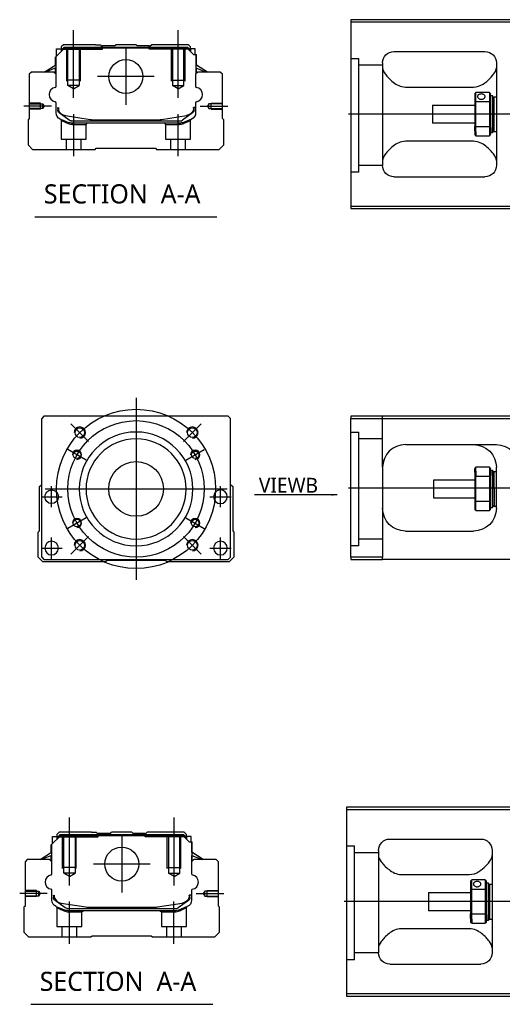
# Model space of a CAD drawing. Header units: millimetres. Extents: x 443 to 3685, y -1599 to 860.
# Tile 11 of 36: x 443 to 656, y -431 to 2. Entities that reach past the tile are written whole.
import ezdxf
from ezdxf.lldxf.tags import DXFTag

# ---------------------------------------------------------------- set-up
doc = ezdxf.new("R2010")
doc.units = ezdxf.units.MM
doc.layers.get('0').update_dxf_attribs({"linetype": 'CONTINUOUS'})
doc.styles.add('CHN', font='Microsoft JhengHei.ttf')
doc.styles.add('DIM-7', font='SIMPLEX.shx', dxfattribs={"width": 0.7, "bigfont": 'chineset.shx'})
tags = doc.linetypes.add('DASHED', pattern=[25.72, 12.86, -12.86]).pattern_tags.tags
tags[6:7] = [DXFTag(74, 4), DXFTag(75, 0), DXFTag(340, '0'), DXFTag(46, 0.0), DXFTag(50, 0.0), DXFTag(44, 0.0), DXFTag(45, 0.0)]
tags[4:5] = [DXFTag(74, 4), DXFTag(75, 0), DXFTag(340, '0'), DXFTag(46, 0.0), DXFTag(50, 0.0), DXFTag(44, 0.0), DXFTag(45, 0.0)]
doc.dimstyles.new('CNS', dxfattribs={"dimtxt": 3.5, "dimasz": 2.5, "dimexe": 1, "dimexo": 1, "dimgap": 1, "dimtad": 1, "dimdsep": 46, "dimtxsty": 'DIM-7', "dimcen": 0.09, "dimclrd": 4, "dimclre": 4, "dimclrt": 1, "dimadec": 0, "dimazin": 0, "dimtfac": 1, "dimtmove": 0, "dimatfit": 3, "dimfxl": 1, "dimtvp": 0.971429, "dimtolj": 1, "dimarcsym": 0})

msp = doc.modelspace()

# ---------------------------------------------------------------- linework, layer by layer
at = {"linetype": 'Continuous'}
for p, q in [((663, 2.04), (589, 2.04)), ((589, 2.04), (589, -79.96)), ((589, 1.04), (663, 1.04)), ((459.23, -14.39), (463.13, -10.49)), ((459.63, -10.79), (461.63, -10.79)), ((459.63, -13.99), (459.63, -10.79)), ((462.63, -8.94), (461.63, -9.94)), ((461.63, -9.94), (461.63, -10.79)), ((461.63, -10.79), (461.63, -11.99)), ((462.13, -10.94), (461.63, -10.94)), ((462.13, -10.86), (462.99, -9.99)), ((462.13, -11.49), (462.13, -10.86)), ((462.36, -10.95), (462.13, -10.86)), ((462.36, -10.95), (463.09, -10.22)), ((462.36, -11.26), (462.36, -10.95)), ((476.81, -8.94), (462.63, -8.94)), ((462.99, -9.99), (517.23, -9.99)), ((463.09, -10.22), (462.99, -9.99)), ((463.09, -10.22), (517.13, -10.22)), ((517.09, -10.49), (463.13, -10.49)), ((476.81, -8.94), (478.91, -8.94)), ((478.91, -8.94), (479.46, -9.49)), ((479.46, -9.49), (479.81, -9.49)), ((485.11, -9.49), (479.81, -9.49)), ((479.81, -9.99), (479.81, -9.49)), ((485.11, -9.49), (485.66, -8.94)), ((494.56, -8.94), (485.66, -8.94)), ((495.11, -9.49), (494.56, -8.94)), ((500.41, -9.49), (495.11, -9.49)), ((500.41, -9.49), (500.76, -9.49)), ((500.41, -9.99), (500.41, -9.49)), ((500.76, -9.49), (501.31, -8.94)), ((500.76, -9.49), (501.31, -8.94)), ((503.41, -8.94), (501.31, -8.94)), ((501.31, -8.94), (501.31, -8.94)), ((517.59, -8.94), (503.41, -8.94)), ((519.79, -13.19), (517.09, -10.49)), ((517.13, -10.22), (517.23, -9.99)), ((517.86, -10.95), (517.13, -10.22)), ((518.09, -10.86), (517.23, -9.99)), ((518.59, -9.94), (517.59, -8.94)), ((517.86, -10.95), (518.09, -10.86)), ((517.86, -11.26), (517.86, -10.95)), ((518.09, -11.49), (518.09, -10.86)), ((518.59, -10.94), (518.09, -10.94)), ((518.59, -10.79), (518.59, -9.94)), ((520.59, -10.79), (518.59, -10.79)), ((518.59, -10.79), (518.59, -11.99)), ((520.59, -13.19), (520.59, -10.79)), ((520.59, -10.79), (520.59, -10.79)), ((608, -11.96), (648, -11.96)), ((459.13, -17.9), (459.13, -14.49)), ((459.23, -17.84), (459.23, -14.39)), ((459.28, -14.34), (459.28, -20.44)), ((519.79, -13.19), (520.94, -13.19)), ((520.94, -13.19), (520.94, -20.44)), ((520.94, -13.19), (520.99, -13.19)), ((520.99, -17.84), (520.99, -13.19)), ((520.99, -13.19), (521.09, -13.19)), ((521.09, -17.9), (521.09, -13.19)), ((603, -16.96), (603, -61.96)), ((653, -16.96), (653, -61.96)), ((448.61, -20.94), (447.61, -21.94)), ((458.43, -20.94), (448.61, -20.94)), ((454.22, -20.94), (459.28, -17.81)), ((459.28, -19.15), (454.77, -20.94)), ((459.43, -21.94), (458.43, -20.94)), ((459.13, -21.64), (459.13, -19.21)), ((459.23, -21.74), (459.23, -19.17)), ((521.79, -20.94), (520.79, -21.94)), ((526, -20.94), (520.94, -17.81)), ((520.94, -19.15), (525.45, -20.94)), ((520.99, -21.74), (520.99, -19.17)), ((526, -20.94), (521.09, -17.9)), ((521.09, -21.64), (521.09, -19.21)), ((531.61, -20.94), (521.79, -20.94)), ((532.61, -21.94), (531.61, -20.94)), ((447.61, -21.94), (447.61, -41.39)), ((459.43, -27.26), (459.43, -21.94)), ((520.79, -21.94), (520.79, -27.26)), ((532.61, -41.39), (532.61, -21.94)), ((613, -27.55), (643, -27.55)), ((650, -29.96), (644, -29.96)), ((644, -33.91), (644, -29.96)), ((650, -29.96), (650, -33.91)), ((459.43, -38.88), (459.43, -34.49)), ((520.79, -34.49), (520.79, -38.88)), ((643.5, -30.46), (643.5, -34.05)), ((643.5, -34.05), (643.5, -44.87)), ((644, -45), (644, -33.91)), ((644, -33.91), (650, -33.91)), ((650, -33.91), (650, -45)), ((650.5, -34.05), (650.5, -30.46)), ((650.5, -31.21), (651.2, -31.21)), ((650.5, -44.87), (650.5, -34.05)), ((651.2, -31.21), (651.5, -31.51)), ((651.2, -31.21), (651.2, -45.29)), ((651.5, -45.08), (651.5, -31.51)), ((651.5, -32.31), (652, -31.81)), ((652, -31.81), (653, -31.81)), ((652, -47.11), (652, -31.81)), ((460.13, -36.6), (460.13, -37.68)), ((460.43, -36.6), (460.43, -37.64)), ((460.82, -38.94), (460.75, -38.89)), ((519.47, -38.89), (519.4, -38.94)), ((520.79, -36.6), (519.79, -36.6)), ((519.79, -36.6), (519.79, -37.64)), ((520.09, -37.68), (520.09, -36.6)), ((625, -35.46), (643.5, -35.46)), ((625, -35.46), (625, -43.46)), ((447.61, -41.39), (447.11, -41.89)), ((447.11, -41.89), (447.11, -52.94)), ((465.23, -42.16), (460.82, -38.94)), ((463.5, -40.07), (474.41, -41.81)), ((466.12, -42.44), (514.1, -42.44)), ((476.06, -41.94), (504.16, -41.94)), ((505.81, -41.81), (516.72, -40.07)), ((519.4, -38.94), (514.98, -42.16)), ((518.93, -41.65), (515.51, -43.06)), ((533.11, -41.89), (532.61, -41.39)), ((533.11, -52.94), (533.11, -41.89)), ((513.6, -43.44), (466.62, -43.44)), ((643.5, -43.46), (625, -43.46)), ((643.5, -46.88), (643.5, -44.87)), ((643.5, -46.88), (643.5, -48.46)), ((650, -45), (644, -45)), ((644, -47.24), (644, -45)), ((644, -47.24), (644, -48.96)), ((650, -45), (650, -47.24)), ((650, -47.24), (650, -48.96)), ((650.5, -48.46), (650.5, -44.87)), ((651.2, -47.71), (651.2, -45.29)), ((651.5, -47.41), (651.2, -47.71)), ((651.5, -45.08), (651.5, -47.41)), ((651.5, -46.61), (652, -47.11)), ((652, -47.11), (653, -47.11)), ((643, -51.37), (613, -51.37)), ((644, -48.96), (650, -48.96)), ((651.2, -47.71), (650.5, -47.71)), ((447.11, -52.94), (449.11, -54.94)), ((449.11, -54.94), (476.61, -54.94)), ((476.61, -54.94), (477.11, -54.44)), ((477.11, -54.44), (503.11, -54.44)), ((503.11, -54.44), (503.61, -54.94)), ((503.61, -54.94), (531.11, -54.94)), ((531.11, -54.94), (533.11, -52.94)), ((608, -66.96), (648, -66.96)), ((589, -79.96), (589, -80.96)), ((663, -79.96), (589, -79.96)), ((589, -80.96), (663, -80.96)), ((454.08, -172.11), (453.08, -173.11)), ((522.58, -172.11), (454.08, -172.11)), ((535.08, -172.11), (522.58, -172.11)), ((536.08, -173.11), (535.08, -172.11)), ((589, -172.11), (589, -173.11)), ((663, -172.11), (589, -172.11)), ((453.08, -234.11), (453.08, -173.11)), ((536.08, -234.11), (536.08, -173.11)), ((589, -173.11), (663, -173.11)), ((589, -234.11), (589, -173.11)), ((613, -184.61), (653, -184.61)), ((603, -194.61), (603, -234.11)), ((650, -194.61), (644, -194.61)), ((644, -196.33), (644, -194.61)), ((650, -194.61), (650, -196.33)), ((653, -212.61), (653, -194.61)), ((643.5, -196.69), (643.5, -195.11)), ((643.5, -196.69), (643.5, -198.7)), ((643.5, -198.7), (643.5, -209.52)), ((644, -196.33), (644, -198.56)), ((644, -209.66), (644, -198.56)), ((644, -198.56), (650, -198.56)), ((650, -196.33), (650, -198.56)), ((650, -198.56), (650, -209.66)), ((650.5, -198.7), (650.5, -195.11)), ((650.5, -195.86), (651.2, -195.86)), ((650.5, -209.52), (650.5, -198.7)), ((651.2, -195.86), (651.5, -196.16)), ((651.2, -198.28), (651.2, -195.86)), ((651.2, -198.28), (651.2, -212.36)), ((651.5, -196.16), (651.5, -198.49)), ((651.5, -196.96), (652, -196.46)), ((651.5, -212.06), (651.5, -198.49)), ((652, -196.46), (653, -196.46)), ((652, -204.11), (652, -196.46)), ((452.08, -203.11), (453.08, -202.11)), ((452.08, -222.56), (452.08, -203.11)), ((536.08, -202.11), (537.08, -203.11)), ((537.08, -203.11), (537.08, -222.56)), ((625.5, -200.11), (643.5, -200.11)), ((625.5, -204.11), (625.5, -200.11)), ((625.5, -208.11), (625.5, -204.11)), ((652, -204.11), (652, -211.76)), ((643.5, -208.11), (625.5, -208.11)), ((643.5, -209.52), (643.5, -213.11)), ((644, -213.61), (644, -209.66)), ((650, -209.66), (644, -209.66)), ((650, -209.66), (650, -213.61)), ((650.5, -213.11), (650.5, -209.52)), ((652, -211.76), (651.5, -211.26)), ((653, -211.76), (652, -211.76)), ((644, -213.61), (650, -213.61)), ((651.2, -212.36), (650.5, -212.36)), ((651.5, -212.06), (651.2, -212.36)), ((451.58, -223.06), (452.08, -222.56)), ((451.58, -234.11), (451.58, -223.06)), ((537.08, -222.56), (537.58, -223.06)), ((537.58, -223.06), (537.58, -234.11)), ((613, -222.61), (643, -222.61)), ((453.58, -236.11), (451.58, -234.11)), ((453.08, -234.11), (454.08, -235.11)), ((481.08, -236.11), (453.58, -236.11)), ((454.08, -235.11), (535.08, -235.11)), ((481.58, -235.61), (481.08, -236.11)), ((507.58, -235.61), (481.58, -235.61)), ((508.08, -236.11), (507.58, -235.61)), ((535.58, -236.11), (508.08, -236.11)), ((535.08, -235.11), (536.08, -234.11)), ((537.58, -234.11), (535.58, -236.11)), ((589, -234.11), (589, -235.11)), ((603, -234.11), (589, -234.11)), ((589, -235.11), (603, -235.11)), ((603, -235.11), (603, -234.11)), ((663, -235.11), (603, -235.11)), ((661.16, -343.91), (587.16, -343.91)), ((587.16, -343.91), (587.16, -425.91)), ((587.16, -344.91), (661.16, -344.91)), ((457.39, -360.35), (461.29, -356.45)), ((457.79, -356.75), (459.79, -356.75)), ((457.79, -359.95), (457.79, -356.75)), ((460.79, -354.9), (459.79, -355.9)), ((459.79, -355.9), (459.79, -356.75)), ((459.79, -356.75), (459.79, -357.95)), ((460.29, -356.9), (459.79, -356.9)), ((460.29, -356.81), (461.16, -355.95)), ((460.29, -357.45), (460.29, -356.81)), ((460.53, -356.91), (460.29, -356.81)), ((460.53, -356.91), (461.25, -356.18)), ((460.53, -357.21), (460.53, -356.91)), ((474.97, -354.9), (460.79, -354.9)), ((461.16, -355.95), (515.39, -355.95)), ((461.25, -356.18), (461.16, -355.95)), ((461.25, -356.18), (515.3, -356.18)), ((515.26, -356.45), (461.29, -356.45)), ((474.97, -354.9), (477.08, -354.9)), ((477.08, -354.9), (477.63, -355.45)), ((477.63, -355.45), (477.97, -355.45)), ((483.28, -355.45), (477.97, -355.45)), ((477.97, -355.95), (477.97, -355.45)), ((483.28, -355.45), (483.82, -354.9)), ((492.73, -354.9), (483.82, -354.9)), ((493.28, -355.45), (492.73, -354.9)), ((498.58, -355.45), (493.28, -355.45)), ((498.58, -355.45), (498.93, -355.45)), ((498.58, -355.95), (498.58, -355.45)), ((498.92, -355.45), (499.47, -354.9)), ((498.93, -355.45), (499.48, -354.9)), ((499.47, -354.9), (499.48, -354.9)), ((501.58, -354.9), (499.48, -354.9)), ((515.76, -354.9), (501.58, -354.9)), ((517.96, -359.15), (515.26, -356.45)), ((515.3, -356.18), (515.39, -355.95)), ((516.02, -356.91), (515.3, -356.18)), ((516.26, -356.81), (515.39, -355.95)), ((516.76, -355.9), (515.76, -354.9)), ((516.02, -356.91), (516.26, -356.81)), ((516.02, -357.21), (516.02, -356.91)), ((516.26, -357.45), (516.26, -356.81)), ((516.76, -356.9), (516.26, -356.9)), ((516.76, -356.75), (516.76, -355.9)), ((518.76, -356.75), (516.76, -356.75)), ((516.76, -356.75), (516.76, -357.95)), ((518.76, -359.15), (518.76, -356.75)), ((518.76, -356.75), (518.76, -356.75)), ((606.16, -357.91), (646.16, -357.91)), ((457.29, -363.86), (457.29, -360.45)), ((457.39, -363.79), (457.39, -360.35)), ((457.44, -360.3), (457.44, -366.4)), ((517.96, -359.15), (519.11, -359.15)), ((519.11, -359.15), (519.11, -366.4)), ((519.11, -359.15), (519.16, -359.15)), ((519.16, -363.79), (519.16, -359.15)), ((519.16, -359.15), (519.26, -359.15)), ((519.26, -363.86), (519.26, -359.15)), ((601.16, -362.91), (601.16, -407.91)), ((651.16, -362.91), (651.16, -407.91)), ((446.77, -366.9), (445.77, -367.9)), ((456.59, -366.9), (446.77, -366.9)), ((452.39, -366.9), (457.44, -363.76)), ((457.44, -365.1), (452.94, -366.9)), ((457.59, -367.9), (456.59, -366.9)), ((457.29, -367.6), (457.29, -365.16)), ((457.39, -367.7), (457.39, -365.12)), ((519.96, -366.9), (518.96, -367.9)), ((524.16, -366.9), (519.11, -363.76)), ((519.11, -365.1), (523.61, -366.9)), ((519.16, -367.7), (519.16, -365.12)), ((524.16, -366.9), (519.26, -363.86)), ((519.26, -367.6), (519.26, -365.16)), ((529.78, -366.9), (519.96, -366.9)), ((530.78, -367.9), (529.78, -366.9)), ((445.77, -367.9), (445.77, -387.35)), ((457.59, -373.21), (457.59, -367.9)), ((518.96, -367.9), (518.96, -373.21)), ((530.78, -387.35), (530.78, -367.9)), ((611.16, -373.51), (641.16, -373.51)), ((648.16, -375.91), (642.16, -375.91)), ((642.16, -379.87), (642.16, -375.91)), ((648.16, -375.91), (648.16, -379.87)), ((457.59, -384.83), (457.59, -380.44)), ((518.96, -380.44), (518.96, -384.83)), ((641.66, -376.41), (641.66, -380)), ((641.66, -380), (641.66, -390.82)), ((642.16, -390.96), (642.16, -379.87)), ((642.16, -379.87), (648.16, -379.87)), ((648.16, -379.87), (648.16, -390.96)), ((648.66, -380), (648.66, -376.41)), ((648.66, -377.16), (649.36, -377.16)), ((648.66, -390.82), (648.66, -380)), ((649.36, -377.16), (649.66, -377.46)), ((649.36, -377.16), (649.36, -391.25)), ((649.66, -391.03), (649.66, -377.46)), ((649.66, -378.26), (650.16, -377.76)), ((650.16, -377.76), (651.16, -377.76)), ((650.16, -393.06), (650.16, -377.76)), ((458.29, -382.55), (458.29, -383.63)), ((458.59, -382.55), (458.59, -383.59)), ((458.98, -384.9), (458.91, -384.84)), ((463.4, -388.11), (458.98, -384.9)), ((517.57, -384.9), (513.15, -388.11)), ((517.64, -384.84), (517.57, -384.9)), ((518.96, -382.55), (517.96, -382.55)), ((517.96, -382.55), (517.96, -383.59)), ((518.26, -383.63), (518.26, -382.55)), ((623.16, -381.41), (641.66, -381.41)), ((623.16, -381.41), (623.16, -389.41)), ((445.27, -387.85), (445.27, -398.9)), ((445.77, -387.35), (445.28, -387.85)), ((461.66, -386.03), (472.57, -387.76)), ((464.28, -388.4), (512.27, -388.4)), ((474.23, -387.9), (502.32, -387.9)), ((503.98, -387.76), (514.89, -386.03)), ((517.1, -387.6), (513.67, -389.02)), ((531.27, -387.85), (530.78, -387.35)), ((531.27, -398.9), (531.27, -387.85)), ((511.76, -389.4), (464.79, -389.4)), ((641.66, -389.41), (623.16, -389.41)), ((641.66, -392.84), (641.66, -390.82)), ((641.66, -392.84), (641.66, -394.41)), ((648.16, -390.96), (642.16, -390.96)), ((642.16, -393.19), (642.16, -390.96)), ((642.16, -393.19), (642.16, -394.91)), ((648.16, -390.96), (648.16, -393.19)), ((648.16, -393.19), (648.16, -394.91)), ((648.66, -394.41), (648.66, -390.82)), ((649.36, -393.66), (649.36, -391.25)), ((649.66, -393.36), (649.36, -393.66)), ((649.66, -391.03), (649.66, -393.36)), ((649.66, -392.56), (650.16, -393.06)), ((650.16, -393.06), (651.16, -393.06)), ((641.16, -397.32), (611.16, -397.32)), ((642.16, -394.91), (648.16, -394.91)), ((649.36, -393.66), (648.66, -393.66)), ((445.27, -398.9), (447.27, -400.9)), ((447.27, -400.9), (474.77, -400.9)), ((474.77, -400.9), (475.27, -400.4)), ((475.27, -400.4), (501.27, -400.4)), ((501.27, -400.4), (501.77, -400.9)), ((501.77, -400.9), (529.27, -400.9)), ((529.27, -400.9), (531.27, -398.9)), ((606.16, -412.91), (646.16, -412.91)), ((587.16, -425.91), (587.16, -426.91)), ((661.16, -425.91), (587.16, -425.91)), ((587.16, -426.91), (661.16, -426.91))]:
    msp.add_line(p, q, dxfattribs=at)
at = {"ltscale": 0.2}
for p, q in [((467.11, -32.36), (467.11, -2.53)), ((513.11, -32.36), (513.11, -2.53)), ((490.11, -10.47), (490.11, -35.42)), ((502.58, -22.94), (477.63, -22.94)), ((457.39, -35.94), (445.24, -35.94)), ((522.83, -35.94), (534.97, -35.94)), ((467.16, -57.94), (467.16, -39.44)), ((513.06, -57.94), (513.06, -39.44)), ((473.72, -183.25), (465.95, -175.47)), ((515.44, -183.25), (523.22, -175.47)), ((473.72, -224.97), (465.95, -232.75)), ((515.44, -224.97), (523.22, -232.75)), ((465.27, -378.31), (465.27, -348.48)), ((511.28, -378.31), (511.28, -348.48)), ((488.28, -356.42), (488.28, -381.37)), ((500.75, -368.9), (475.8, -368.9)), ((455.56, -381.9), (443.41, -381.9)), ((520.99, -381.9), (533.14, -381.9)), ((465.33, -403.9), (465.33, -385.4)), ((511.22, -403.9), (511.22, -385.4))]:
    msp.add_line(p, q, dxfattribs=at)
at = {"linetype": 'DASHED'}
for p, q in [((462.13, -10.94), (479.81, -10.94)), ((479.46, -10.94), (479.46, -9.49)), ((479.81, -10.94), (479.81, -9.99)), ((500.41, -10.94), (500.41, -9.99)), ((518.09, -10.94), (500.41, -10.94)), ((500.76, -10.94), (500.76, -9.49)), ((518.59, -10.94), (518.59, -10.79)), ((520.59, -12.94), (520.59, -12.94)), ((521.15, -17.94), (521.15, -17.94)), ((461.61, -42.12), (461.61, -50.44)), ((518.56, -50.44), (518.56, -42.14)), ((466.66, -43.94), (472.61, -43.94)), ((472.61, -43.94), (473.11, -43.44)), ((472.61, -50.44), (472.61, -43.94)), ((507.06, -43.44), (507.56, -43.94)), ((507.56, -43.94), (507.56, -50.44)), ((507.56, -43.94), (513.55, -43.94)), ((461.61, -50.44), (467.11, -50.44)), ((463.81, -50.44), (463.81, -54.94)), ((467.11, -50.44), (472.61, -50.44)), ((470.41, -54.94), (470.41, -50.44)), ((507.56, -50.44), (518.56, -50.44)), ((509.76, -50.44), (509.76, -54.94)), ((516.36, -54.94), (516.36, -50.44)), ((592.5, -64.98), (589, -64.98)), ((592.5, -229.11), (589, -229.11)), ((460.29, -356.9), (477.97, -356.9)), ((477.63, -356.9), (477.63, -355.45)), ((477.97, -356.9), (477.97, -355.95)), ((498.58, -356.9), (498.58, -355.95)), ((516.26, -356.9), (498.58, -356.9)), ((498.92, -356.9), (498.92, -355.45)), ((516.76, -356.9), (516.76, -356.75)), ((518.76, -358.9), (518.76, -358.9)), ((519.32, -363.9), (519.32, -363.9)), ((459.77, -388.07), (459.77, -396.4)), ((516.72, -396.4), (516.72, -388.09)), ((464.83, -389.9), (470.77, -389.9)), ((470.77, -389.9), (471.27, -389.4)), ((470.77, -396.4), (470.77, -389.9)), ((505.22, -389.4), (505.72, -389.9)), ((505.72, -389.9), (505.72, -396.4)), ((505.72, -389.9), (511.72, -389.9)), ((459.77, -396.4), (465.27, -396.4)), ((461.97, -396.4), (461.97, -400.9)), ((465.27, -396.4), (470.77, -396.4)), ((468.57, -400.9), (468.57, -396.4)), ((505.72, -396.4), (516.72, -396.4)), ((507.92, -396.4), (507.92, -400.9)), ((514.52, -400.9), (514.52, -396.4)), ((590.66, -410.93), (587.16, -410.93))]:
    msp.add_line(p, q, dxfattribs=at)
at = {"linetype": 'DASHED', "ltscale": 0.1}
for p, q in [((464.11, -24.94), (464.11, -10.94)), ((464.61, -26.94), (464.61, -10.94)), ((469.61, -10.94), (469.61, -26.94)), ((470.11, -24.94), (470.11, -10.94)), ((510.11, -24.94), (510.11, -10.94)), ((510.61, -10.94), (510.61, -26.94)), ((515.61, -26.94), (515.61, -10.94)), ((516.11, -24.94), (516.11, -10.94)), ((470.11, -24.49), (464.11, -24.49)), ((510.11, -24.49), (516.11, -24.49)), ((469.61, -26.94), (464.61, -26.94)), ((467.11, -28.39), (464.61, -26.94)), ((467.11, -28.39), (469.61, -26.94)), ((510.61, -26.94), (515.61, -26.94)), ((513.11, -28.39), (510.61, -26.94)), ((513.11, -28.39), (515.61, -26.94)), ((452.61, -34.64), (447.61, -34.64)), ((447.61, -34.87), (453.61, -34.87)), ((453.61, -37.02), (447.61, -37.02)), ((452.61, -37.24), (447.61, -37.24)), ((452.61, -37.24), (452.61, -34.64)), ((453.61, -34.87), (454.25, -35.94)), ((453.61, -37.02), (453.61, -34.87)), ((454.25, -35.94), (453.61, -37.02)), ((526.61, -34.87), (525.97, -35.94)), ((525.97, -35.94), (526.61, -37.02)), ((532.61, -34.87), (526.61, -34.87)), ((526.61, -37.02), (526.61, -34.87)), ((526.61, -37.02), (532.61, -37.02)), ((527.61, -37.24), (527.61, -34.64)), ((527.61, -34.64), (532.61, -34.64)), ((527.61, -37.24), (532.61, -37.24)), ((462.28, -370.9), (462.28, -356.9)), ((462.78, -372.9), (462.78, -356.9)), ((467.78, -356.9), (467.78, -372.9)), ((468.28, -370.9), (468.28, -356.9)), ((508.28, -370.9), (508.28, -356.9)), ((508.78, -356.9), (508.78, -372.9)), ((513.78, -372.9), (513.78, -356.9)), ((514.28, -370.9), (514.28, -356.9)), ((468.28, -370.45), (462.28, -370.45)), ((508.28, -370.45), (514.28, -370.45)), ((467.78, -372.9), (462.78, -372.9)), ((465.27, -374.34), (462.78, -372.9)), ((465.27, -374.34), (467.78, -372.9)), ((508.78, -372.9), (513.78, -372.9)), ((511.28, -374.34), (508.78, -372.9)), ((511.28, -374.34), (513.78, -372.9)), ((450.78, -380.6), (445.77, -380.6)), ((450.78, -383.2), (450.78, -380.6)), ((525.78, -383.2), (525.78, -380.6)), ((525.78, -380.6), (530.78, -380.6)), ((445.77, -380.82), (451.77, -380.82)), ((451.77, -382.97), (445.77, -382.97)), ((450.78, -383.2), (445.77, -383.2)), ((451.77, -380.82), (452.42, -381.9)), ((451.77, -382.97), (451.77, -380.82)), ((452.42, -381.9), (451.77, -382.97)), ((524.78, -380.82), (524.13, -381.9)), ((524.13, -381.9), (524.78, -382.97)), ((530.78, -380.82), (524.78, -380.82)), ((524.78, -382.97), (524.78, -380.82)), ((524.78, -382.97), (530.78, -382.97)), ((525.78, -383.2), (530.78, -383.2))]:
    msp.add_line(p, q, dxfattribs=at)
at = {"linetype": 'DASHED', "ltscale": 0.3}
for p, q in [((589, -14.98), (592.5, -14.98)), ((592.5, -64.98), (592.5, -14.98)), ((603, -17.98), (592.5, -17.98)), ((603, -61.98), (592.5, -61.98)), ((603, -194.61), (603, -172.11)), ((589, -179.11), (592.5, -179.11)), ((592.5, -229.11), (592.5, -179.11)), ((603, -182.11), (592.5, -182.11)), ((603, -226.11), (592.5, -226.11)), ((587.16, -360.93), (590.66, -360.93)), ((590.66, -410.93), (590.66, -360.93)), ((601.16, -363.93), (590.66, -363.93)), ((601.16, -407.93), (590.66, -407.93))]:
    msp.add_line(p, q, dxfattribs=at)
for p, q in [((1130, -39.5), (588, -39.46)), ((450.1, -84.57), (530.14, -84.57)), ((588, -203.61), (1130, -203.61)), ((1228.16, -385.46), (586.16, -385.41)), ((448.26, -430.53), (528.31, -430.53))]:
    msp.add_line(p, q)
at = {"ltscale": 0.3}
for p, q in [((494.58, -164.11), (494.58, -244.11)), ((454.58, -204.11), (534.58, -204.11))]:
    msp.add_line(p, q, dxfattribs=at)
at = {"ltscale": 0.1}
for p, q in [((472.63, -191.44), (464.58, -186.79)), ((516.54, -191.44), (524.59, -186.79)), ((457.47, -212.19), (457.47, -202.89)), ((531.7, -212.19), (531.7, -202.89)), ((452.82, -207.54), (462.12, -207.54)), ((527.05, -207.54), (536.35, -207.54)), ((472.63, -216.79), (464.58, -221.44)), ((516.54, -216.79), (524.59, -221.44)), ((457.47, -234.76), (457.47, -225.46)), ((531.7, -234.76), (531.7, -225.46)), ((452.82, -230.11), (462.12, -230.11)), ((527.05, -230.11), (536.35, -230.11))]:
    msp.add_line(p, q, dxfattribs=at)
at = {"linetype": 'Continuous'}
for centre, radius in [((490.11, -22.94), 7.47), ((469.84, -179.36), 2.1), ((519.33, -179.36), 2.1), ((468.6, -189.11), 1.65), ((520.57, -189.11), 1.65), ((494.58, -204.11), 12), ((457.47, -207.54), 3), ((468.6, -219.11), 1.65), ((520.57, -219.11), 1.65), ((469.84, -228.86), 2.1), ((519.33, -228.86), 2.1), ((488.28, -368.9), 7.47)]:
    msp.add_circle(centre, radius, dxfattribs=at)
at = {"ltscale": 0.3}
for radius in [35, 30]:
    msp.add_circle((494.58, -204.11), radius, dxfattribs=at)
at = {"linetype": 'Continuous', "extrusion": (0, 0, -1)}
for centre, radius in [((-494.58, -204.11), 25), ((-494.58, -204.11), 22), ((-531.7, -207.54), 3), ((-457.47, -230.11), 3), ((-531.7, -230.11), 3)]:
    msp.add_circle(centre, radius, dxfattribs=at)
at = {"linetype": 'Continuous', "extrusion": (-1e-16, 0, -1)}
for centre, start, end in [((-608, -16.96), 0, 90), ((-648, -16.96), 90, 180), ((-608, -61.96), 270, 0), ((-648, -61.96), 180, 270), ((-606.16, -362.91), 0, 90), ((-646.16, -362.91), 90, 180), ((-606.16, -407.91), 270, 0), ((-646.16, -407.91), 180, 270)]:
    msp.add_arc(centre, 5, start, end, dxfattribs=at)
for centre, radius, start, end in [((459.55, -30.87), 3.17, 98.9371, 261.0629), ((520.67, -30.87), 3.17, 278.9371, 81.0629), ((469.84, -179.36), 2.5, 270, 180), ((519.33, -179.36), 2.5, 270, 180), ((468.6, -189.11), 2, 270, 180), ((520.57, -189.11), 2, 270, 180), ((468.6, -219.11), 2, 270, 180), ((520.57, -219.11), 2, 270, 180), ((469.84, -228.86), 2.5, 270, 180), ((519.33, -228.86), 2.5, 270, 180), ((457.72, -376.83), 3.17, 98.9371, 261.0629), ((518.83, -376.83), 3.17, 278.9371, 81.0629)]:
    msp.add_arc(centre, radius, start, end)
at = {"linetype": 'Continuous'}
for centre, radius, start, end in [((458.93, -27.26), 0.5, 285.1919, 0), ((521.29, -27.26), 0.5, 180, 254.8081), ((458.93, -34.49), 0.5, 0, 74.8081), ((521.29, -34.49), 0.5, 105.1919, 180), ((464.13, -36.12), 4, 202.3316, 260.9414), ((516.09, -36.12), 4, 337.6678, 353.1681), ((516.09, -36.12), 3.77, 349.0413, 352.7469), ((476.06, -31.44), 10.5, 260.9414, 270), ((504.16, -31.44), 10.5, 270, 279.0586), ((514.1, -40.94), 1.5, 270, 306.0274), ((613, -194.61), 10, 90, 180), ((457.09, -373.21), 0.5, 285.1919, 0), ((519.46, -373.21), 0.5, 180, 254.8081), ((457.09, -380.44), 0.5, 0, 74.8081), ((519.46, -380.44), 0.5, 105.1919, 180), ((462.29, -382.08), 4, 202.3316, 260.9414), ((514.26, -382.08), 4, 337.6678, 353.1681), ((514.26, -382.08), 3.77, 349.0413, 352.7469), ((474.23, -377.4), 10.5, 260.9414, 270), ((502.32, -377.4), 10.5, 270, 279.0586), ((512.27, -386.9), 1.5, 270, 306.0274)]:
    msp.add_arc(centre, radius, start, end, dxfattribs=at)
at = {"linetype": 'Continuous', "extrusion": (0, 0, -1)}
for centre, radius, start, end in [((-462.43, -38.88), 3, 292.4327, 0), ((-461.63, -37.68), 1.5, 306.0274, 0), ((-464.13, -36.12), 4, 337.6678, 353.1681), ((-464.13, -36.12), 3.77, 349.0413, 352.7469), ((-516.09, -36.12), 4, 202.3316, 260.9414), ((-517.79, -38.88), 3, 180, 247.5673), ((-518.59, -37.68), 1.5, 180, 233.9726), ((-466.62, -38.44), 5, 270, 292.4327), ((-466.12, -40.94), 1.5, 270, 306.0274), ((-513.6, -38.44), 5, 247.5673, 270), ((-643, -194.61), 10, 90, 180), ((-653, -194.61), 10, 90, 180), ((-613, -212.61), 10, 270, 0), ((-643, -212.61), 10, 180, 270), ((-460.59, -384.83), 3, 292.4327, 0), ((-459.79, -383.63), 1.5, 306.0274, 0), ((-462.29, -382.08), 4, 337.6678, 353.1681), ((-462.29, -382.08), 3.77, 349.0413, 352.7469), ((-514.26, -382.08), 4, 202.3316, 260.9414), ((-515.96, -384.83), 3, 180, 247.5673), ((-516.76, -383.63), 1.5, 180, 233.9726), ((-464.79, -384.4), 5, 270, 292.4327), ((-464.28, -386.9), 1.5, 270, 306.0274), ((-511.76, -384.4), 5, 247.5673, 270)]:
    msp.add_arc(centre, radius, start, end, dxfattribs=at)
at = {"linetype": 'Continuous'}
for points, degree in [([(459.28, -20.44), (459.28, -21.04)], 1), ([(459.28, -21.04), (459.28, -21.79)], 1), ([(520.94, -20.44), (520.94, -21.04)], 1), ([(520.94, -21.04), (520.94, -21.79)], 1), ([(603, -19.17), (603, -19.92), (603.47, -20.89), (604.24, -21.96)], 3), ([(643.5, -30.46), (643.67, -30.29), (643.83, -30.13), (644, -29.96)], 3), ([(650, -29.96), (650.17, -30.13), (650.33, -30.29), (650.5, -30.46)], 3), ([(644, -33.91), (643.83, -33.96), (643.67, -34), (643.5, -34.05)], 3), ([(650, -33.91), (650.17, -33.96), (650.33, -34), (650.5, -34.05)], 3), ([(644, -45), (643.83, -44.96), (643.67, -44.91), (643.5, -44.87)], 3), ([(650, -45), (650.17, -44.96), (650.33, -44.91), (650.5, -44.87)], 3), ([(644, -48.96), (643.83, -48.79), (643.67, -48.63), (643.5, -48.46)], 3), ([(650.5, -48.46), (650.33, -48.63), (650.17, -48.79), (650, -48.96)], 3), ([(604.24, -56.96), (603.47, -58.03), (603, -59), (603, -59.75)], 3), ([(653, -59.75), (653, -59), (652.53, -58.03), (651.75, -56.96)], 3), ([(608, -185.95), (607.97, -185.97), (607.94, -185.99), (607.91, -186.01)], 3), ([(644, -194.61), (643.83, -194.78), (643.67, -194.94), (643.5, -195.11)], 3), ([(650, -194.61), (650.17, -194.78), (650.33, -194.94), (650.5, -195.11)], 3), ([(644, -198.56), (643.83, -198.61), (643.67, -198.66), (643.5, -198.7)], 3), ([(650.5, -198.7), (650.33, -198.66), (650.17, -198.61), (650, -198.56)], 3), ([(644, -209.66), (643.83, -209.61), (643.67, -209.56), (643.5, -209.52)], 3), ([(650.5, -209.52), (650.33, -209.56), (650.17, -209.61), (650, -209.66)], 3), ([(643.5, -213.11), (643.67, -213.28), (643.83, -213.44), (644, -213.61)], 3), ([(650.5, -213.11), (650.33, -213.28), (650.17, -213.44), (650, -213.61)], 3), ([(457.44, -366.4), (457.44, -367)], 1), ([(457.44, -367), (457.44, -367.75)], 1), ([(519.11, -366.4), (519.11, -367)], 1), ([(519.11, -367), (519.11, -367.75)], 1), ([(601.16, -365.12), (601.16, -365.87), (601.64, -366.85), (602.41, -367.91)], 3), ([(641.66, -376.41), (641.83, -376.25), (642, -376.08), (642.16, -375.91)], 3), ([(648.16, -375.91), (648.33, -376.08), (648.5, -376.25), (648.66, -376.41)], 3), ([(642.16, -379.87), (642, -379.91), (641.83, -379.96), (641.66, -380)], 3), ([(648.16, -379.87), (648.33, -379.91), (648.5, -379.96), (648.66, -380)], 3), ([(642.16, -390.96), (642, -390.91), (641.83, -390.87), (641.66, -390.82)], 3), ([(648.16, -390.96), (648.33, -390.91), (648.5, -390.87), (648.66, -390.82)], 3), ([(642.16, -394.91), (642, -394.75), (641.83, -394.58), (641.66, -394.41)], 3), ([(648.66, -394.41), (648.5, -394.58), (648.33, -394.75), (648.16, -394.91)], 3), ([(602.41, -402.91), (601.63, -403.98), (601.16, -404.95), (601.16, -405.7)], 3), ([(651.16, -405.7), (651.16, -404.95), (650.7, -403.99), (649.92, -402.91)], 3)]:
    msp.add_open_spline(points, degree=degree, dxfattribs=at)
for points, knots in [([(643, -27.55), (644.52, -27.55), (645.94, -26.99), (648.34, -25.53), (649.33, -24.67), (651.89, -22.06), (653, -20.34), (653, -19.17)], [0, 0, 0, 0, 0.25, 0.25, 0.5, 0.5, 1, 1, 1, 1]), ([(604.24, -21.96), (605.07, -23.1), (606.2, -24.32), (609.08, -26.53), (610.94, -27.55), (613, -27.55)], [0, 0, 0, 0, 0.5, 0.5, 1, 1, 1, 1]), ([(648.05, -31.68), (648.05, -31.55), (648.02, -31.42), (647.9, -31.19), (647.81, -31.08), (647.58, -30.9), (647.44, -30.82), (647.13, -30.7), (646.95, -30.65), (646.59, -30.6), (646.4, -30.6), (646.04, -30.62), (645.85, -30.65), (645.52, -30.75), (645.37, -30.81), (645.11, -30.98), (645, -31.08), (644.84, -31.3), (644.78, -31.42), (644.75, -31.59), (644.75, -31.64), (644.75, -31.68)], [0, 0, 0, 0, 0.106605, 0.106605, 0.21316, 0.21316, 0.320465, 0.320465, 0.42832, 0.42832, 0.535356, 0.535356, 0.641477, 0.641477, 0.748016, 0.748016, 0.855648, 0.855648, 0.963354, 0.963354, 1, 1, 1, 1]), ([(644.75, -31.68), (644.75, -31.81), (644.78, -31.95), (644.9, -32.2), (644.99, -32.33), (645.22, -32.55), (645.36, -32.65), (645.67, -32.81), (645.85, -32.87), (646.21, -32.94), (646.4, -32.94), (646.76, -32.91), (646.94, -32.87), (647.27, -32.74), (647.43, -32.66), (647.69, -32.45), (647.8, -32.34), (647.96, -32.09), (648.02, -31.95), (648.05, -31.77), (648.05, -31.73), (648.05, -31.68)], [0, 0, 0, 0, 0.106605, 0.106605, 0.21316, 0.21316, 0.320465, 0.320465, 0.42832, 0.42832, 0.535356, 0.535356, 0.641477, 0.641477, 0.748016, 0.748016, 0.855648, 0.855648, 0.963354, 0.963354, 1, 1, 1, 1]), ([(613, -51.37), (610.93, -51.37), (609.08, -52.39), (606.21, -54.59), (605.07, -55.82), (604.24, -56.96)], [0, 0, 0, 0, 0.5, 0.5, 1, 1, 1, 1]), ([(651.75, -56.96), (650.93, -55.82), (649.8, -54.6), (646.91, -52.39), (645.06, -51.37), (643, -51.37)], [0, 0, 0, 0, 0.5, 0.5, 1, 1, 1, 1]), ([(603.56, -191.3), (603.47, -191.56), (603.34, -191.99), (603.24, -192.43), (603.2, -192.61)], [0, 0, 0, 0, 0.596588, 1, 1, 1, 1]), ([(641.16, -373.51), (642.69, -373.51), (644.1, -372.95), (646.51, -371.49), (647.5, -370.63), (650.06, -368.01), (651.16, -366.29), (651.16, -365.12)], [0, 0, 0, 0, 0.25, 0.25, 0.5, 0.5, 1, 1, 1, 1]), ([(602.41, -367.91), (603.23, -369.05), (604.36, -370.27), (607.25, -372.48), (609.1, -373.51), (611.16, -373.51)], [0, 0, 0, 0, 0.5, 0.5, 1, 1, 1, 1]), ([(646.21, -377.63), (646.21, -377.5), (646.18, -377.38), (646.06, -377.14), (645.97, -377.04), (645.74, -376.85), (645.6, -376.77), (645.29, -376.65), (645.12, -376.61), (644.75, -376.56), (644.57, -376.55), (644.2, -376.57), (644.02, -376.6), (643.69, -376.7), (643.54, -376.77), (643.27, -376.93), (643.16, -377.03), (643, -377.25), (642.95, -377.37), (642.92, -377.54), (642.91, -377.59), (642.91, -377.63)], [0, 0, 0, 0, 0.106605, 0.106605, 0.21316, 0.21316, 0.320465, 0.320465, 0.42832, 0.42832, 0.535356, 0.535356, 0.641477, 0.641477, 0.748016, 0.748016, 0.855648, 0.855648, 0.963354, 0.963354, 1, 1, 1, 1]), ([(642.91, -377.63), (642.91, -377.76), (642.95, -377.9), (643.07, -378.16), (643.16, -378.28), (643.39, -378.5), (643.53, -378.6), (643.84, -378.76), (644.01, -378.82), (644.37, -378.89), (644.56, -378.9), (644.93, -378.86), (645.11, -378.82), (645.44, -378.7), (645.59, -378.61), (645.85, -378.41), (645.97, -378.29), (646.13, -378.04), (646.18, -377.9), (646.21, -377.72), (646.21, -377.68), (646.21, -377.63)], [0, 0, 0, 0, 0.106605, 0.106605, 0.21316, 0.21316, 0.320465, 0.320465, 0.42832, 0.42832, 0.535356, 0.535356, 0.641477, 0.641477, 0.748016, 0.748016, 0.855648, 0.855648, 0.963354, 0.963354, 1, 1, 1, 1]), ([(611.16, -397.32), (609.1, -397.32), (607.25, -398.34), (604.38, -400.54), (603.23, -401.78), (602.41, -402.91)], [0, 0, 0, 0, 0.5, 0.5, 1, 1, 1, 1]), ([(649.92, -402.91), (649.1, -401.77), (647.97, -400.55), (645.08, -398.34), (643.23, -397.32), (641.16, -397.32)], [0, 0, 0, 0, 0.5, 0.5, 1, 1, 1, 1])]:
    msp.add_open_spline(points, degree=3, knots=knots, dxfattribs=at)
at = {"linetype": 'DASHED'}
for points, degree in [([(461.3, -41.66), (461.61, -42.12)], 1), ([(464.74, -43.53), (464.71, -43.06)], 1), ([(515.51, -43.06), (515.48, -43.53)], 1), ([(518.56, -42.14), (518.87, -41.68)], 1), ([(466.62, -43.44), (466.66, -43.94)], 1), ([(513.6, -43.44), (513.58, -43.61), (513.57, -43.78), (513.55, -43.94)], 3), ([(459.47, -387.61), (459.77, -388.07)], 1), ([(462.9, -389.48), (462.88, -389.02)], 1), ([(513.67, -389.02), (513.64, -389.48)], 1), ([(516.72, -388.09), (517.03, -387.63)], 1), ([(464.79, -389.4), (464.83, -389.9)], 1), ([(511.76, -389.4), (511.75, -389.56), (511.73, -389.73), (511.72, -389.9)], 3)]:
    msp.add_open_spline(points, degree=degree, dxfattribs=at)
for points, degree, knots in [([(461.3, -41.66), (461.3, -41.66), (462.22, -42.04), (463.15, -42.42), (464.71, -43.06)], 2, [0, 0, 0, 0.5, 0.5, 1, 1, 1]), ([(461.61, -42.12), (461.61, -42.12), (461.61, -42.12), (462.08, -42.33), (463.39, -42.92), (464.27, -43.32), (464.74, -43.53)], 3, [0, 0, 0, 0, 0.000815, 0.486557, 0.726811, 1, 1, 1, 1]), ([(515.48, -43.53), (515.79, -43.38), (516.4, -43.11), (517.15, -42.77), (518.15, -42.32), (518.56, -42.14), (518.56, -42.14)], 3, [0, 0, 0, 0, 0.185898, 0.357233, 0.514425, 1, 1, 1, 1]), ([(464.74, -43.53), (465.05, -43.65), (465.65, -43.88), (466.33, -43.92), (466.66, -43.94)], 3, [0, 0, 0, 0, 0.515943, 1, 1, 1, 1]), ([(513.55, -43.94), (513.89, -43.92), (514.57, -43.88), (515.17, -43.65), (515.48, -43.53)], 3, [0, 0, 0, 0, 0.484584, 1, 1, 1, 1]), ([(459.47, -387.61), (459.47, -387.61), (460.39, -387.99), (461.32, -388.37), (462.88, -389.02)], 2, [0, 0, 0, 0.5, 0.5, 1, 1, 1]), ([(459.77, -388.07), (459.77, -388.07), (459.78, -388.07), (460.25, -388.28), (461.56, -388.87), (462.44, -389.27), (462.9, -389.48)], 3, [0, 0, 0, 0, 0.000815, 0.486557, 0.726811, 1, 1, 1, 1]), ([(513.64, -389.48), (513.96, -389.34), (514.57, -389.06), (515.32, -388.73), (516.31, -388.28), (516.72, -388.09), (516.72, -388.09)], 3, [0, 0, 0, 0, 0.185898, 0.357233, 0.514425, 1, 1, 1, 1]), ([(462.9, -389.48), (463.21, -389.6), (463.81, -389.84), (464.5, -389.88), (464.83, -389.9)], 3, [0, 0, 0, 0, 0.515943, 1, 1, 1, 1]), ([(511.72, -389.9), (512.05, -389.88), (512.74, -389.84), (513.33, -389.6), (513.64, -389.48)], 3, [0, 0, 0, 0, 0.484584, 1, 1, 1, 1])]:
    msp.add_open_spline(points, degree=degree, knots=knots, dxfattribs=at)

# ---------------------------------------------------------------- texts
at = {"style": 'CHN'}
for s, insert, char_height, attachment_point in [('SECTION  A-A ', (454.06, -74.54), 8.4, 4), ('VIEWB', (574.61, -205.73), 6.5, 9), ('SECTION  A-A ', (452.23, -420.49), 8.4, 4)]:
    msp.add_mtext(s, dxfattribs=dict(at, insert=insert, char_height=char_height, attachment_point=attachment_point))

# ---------------------------------------------------------------- leaders
at = {"annotation_type": 0, "has_hookline": 1, "hookline_direction": 1}
msp.add_leader([(583.05, -206.72), (548.6, -206.73)], dimstyle='CNS', override={"dimtxt": 6.5, "dimtxsty": 'CHN'}, dxfattribs=at)

doc.saveas('drawing.dxf')
